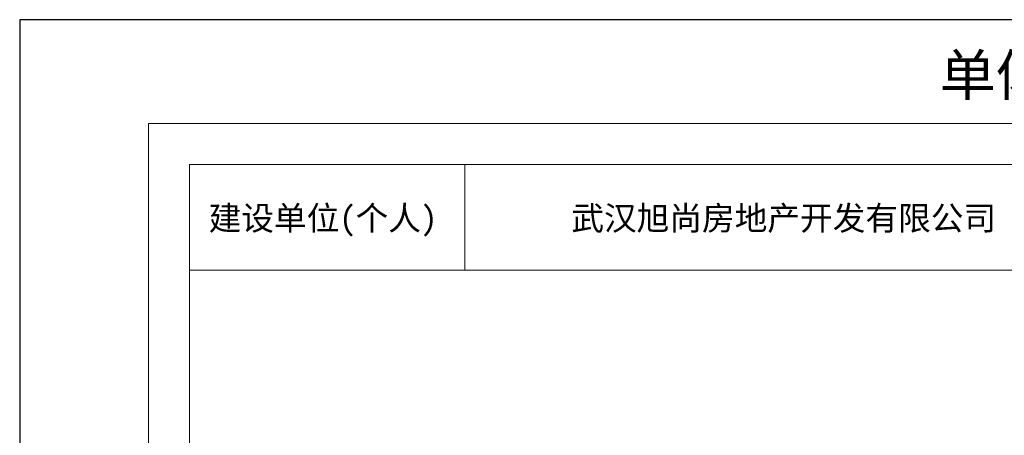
# Model space of a CAD drawing. Header units: millimetres. Extents: x 296296 to 297283, y 219875 to 220035.
# Tile 190 of 256: x 297048 to 297079, y 220020 to 220033. Entities that reach past the tile are written whole.
import ezdxf
from ezdxf.enums import TextEntityAlignment as Align

# ---------------------------------------------------------------- set-up
doc = ezdxf.new("R2010")
doc.units = ezdxf.units.MM
for name, color, linetype, lineweight in [('243100', 255, 'Continuous', 9), ('A21400', 255, 'Continuous', 9), ('A67000', 255, 'Continuous', 9), ('图廓', 255, 'Continuous', 9)]:
    doc.layers.add(name, color=color, linetype=linetype, lineweight=lineweight)
doc.layers.add('打印图框', color=252, linetype='Continuous', plot=False)
doc.styles.add('dw', font='simhei.ttf')
doc.styles.add('style1', font='simhei.ttf', dxfattribs={"width": 0.75})

msp = doc.modelspace()

# ---------------------------------------------------------------- linework, layer by layer
at = {"layer": '243100', "color": 7}
for p, q in [((297062.201, 220025.536), (297062.201, 220028.829)), ((297053.602, 220025.536), (297126.276, 220025.536))]:
    msp.add_line(p, q, dxfattribs=at)
at = {"layer": 'A21400', "color": 7}
for p, q in [((297052.319, 219975.179), (297052.319, 220030.112)), ((297052.319, 220030.112), (297127.558, 220030.112)), ((297053.602, 219976.461), (297053.602, 220028.829)), ((297053.602, 220028.829), (297126.276, 220028.829))]:
    msp.add_line(p, q, dxfattribs=at)
at = {"layer": '打印图框', "color": 6, "ltscale": 0.5}
msp.add_lwpolyline([(297048.298, 219972.562), (297130.364, 219972.562), (297130.364, 220033.352), (297048.298, 220033.352)], close=True, dxfattribs=at)

# ---------------------------------------------------------------- texts
at = {"layer": 'A67000', "color": 7, "style": 'dw', "width": 1}
for s, height, p in [('建设单位(个人)', 0.7481, (297054.199, 220026.784)), ('武汉旭尚房地产开发有限公司', 0.74811, (297065.527, 220026.784))]:
    msp.add_text(s, height=height, dxfattribs=at).set_placement(p)
at = {"layer": '图廓', "color": 7, "style": 'style1', "width": 1}
msp.add_text('单体建筑面积核算分层平面图', height=1.28248, dxfattribs=at).set_placement((297088.403, 220030.597), align=Align.BOTTOM_CENTER)

doc.saveas('drawing.dxf')
